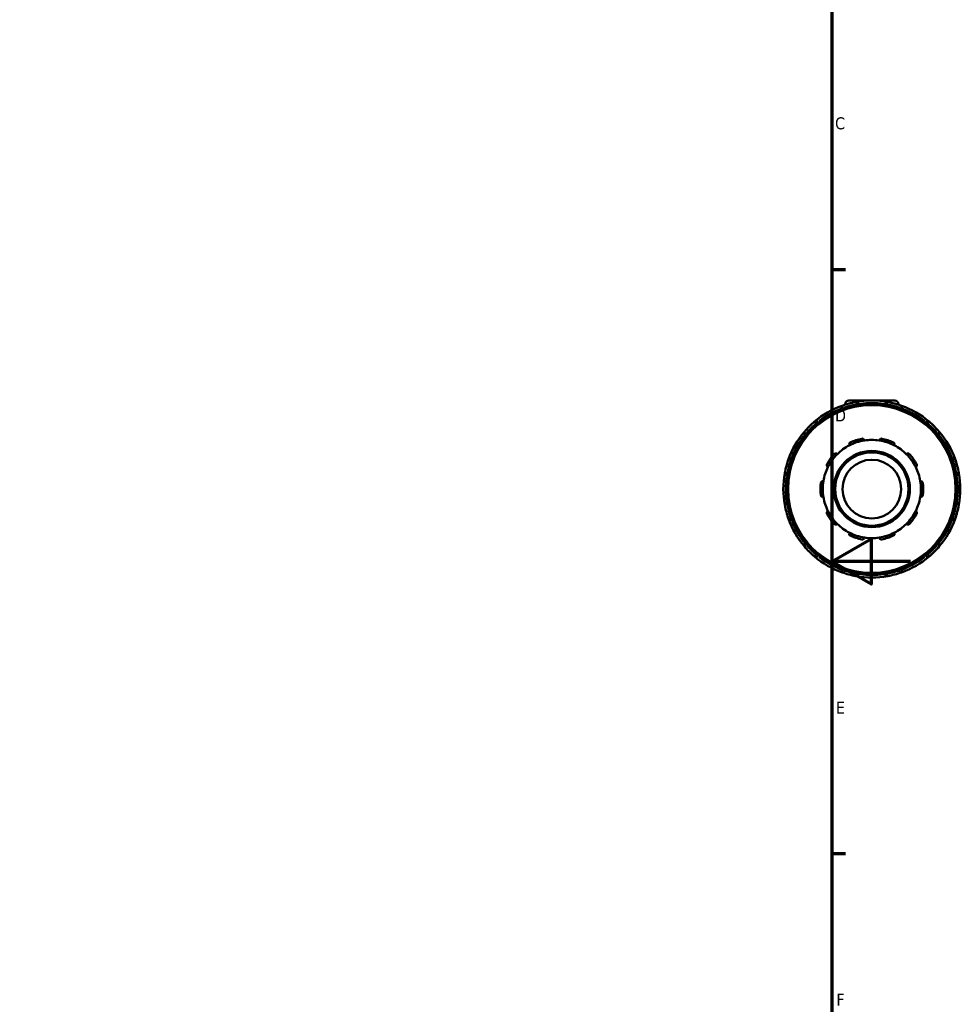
# Model space of a CAD drawing. Header units: millimetres. Extents: x -85 to 901, y -388 to 757.
# Tile 11 of 12: x 614 to 854, y 184 to 435. Entities that reach past the tile are written whole.
import ezdxf

# ---------------------------------------------------------------- set-up
doc = ezdxf.new("R2010")
doc.units = ezdxf.units.MM
for name, color, linetype, lineweight in [('Border (ANSI)', 7, 'Continuous', 70), ('Visible (ANSI)', 7, 'Continuous', 50), ('Visible Narrow (ANSI)', 7, 'Continuous', 35)]:
    doc.layers.add(name, color=color, linetype=linetype, lineweight=lineweight)
doc.styles.add('Note Text (ANSI)', font='tahoma.ttf')

# ---------------------------------------------------------------- blocks, each defined once
blk = doc.blocks.new('Borders Default Border')
at = {"layer": 'Border (ANSI)'}
for p, q in [((821, 371.25), (824.45, 371.25)), ((821, 222.75), (824.45, 222.75))]:
    blk.add_line(p, q, dxfattribs=at)
at = {"layer": 'Border (ANSI)', "flags": 128}
for points in [[(20, 20), (20, 574), (821, 574), (821, 20), (20, 20)], [(841, 297), (821, 297), (831, 302.77), (831, 291.23), (821, 297)]]:
    blk.add_lwpolyline(points, dxfattribs=at)
at = {"layer": 'Border (ANSI)', "char_height": 3.05, "attachment_point": 7, "style": 'Note Text (ANSI)'}
for s, insert in [('C', (821.8, 406.8)), ('D', (821.81, 332.6)), ('E', (822.05, 258.35)), ('F', (822.14, 184.1))]:
    blk.add_mtext(s, dxfattribs=dict(at, insert=insert))

msp = doc.modelspace()

# ---------------------------------------------------------------- linework, layer by layer
at = {"layer": 'Visible (ANSI)'}
for p, q in [((825.298, 337.927), (836.998, 337.927)), ((823.278, 335.808), (823.403, 335.591)), ((824.398, 337.027), (824.398, 336.891)), ((827.773, 336.762), (827.773, 337.013)), ((834.523, 337.013), (834.523, 336.762)), ((837.898, 337.027), (837.898, 336.891)), ((838.892, 335.591), (839.018, 335.808)), ((817.558, 332.216), (817.432, 332.433)), ((844.863, 332.433), (844.738, 332.216)), ((814.142, 329.143), (814.359, 329.018)), ((847.937, 329.018), (848.154, 329.143)), ((810.984, 323.172), (810.767, 323.297)), ((851.529, 323.297), (851.312, 323.172)), ((809.562, 318.802), (809.813, 318.802)), ((852.483, 318.802), (852.733, 318.802)), ((809.813, 312.052), (809.562, 312.052)), ((852.733, 312.052), (852.483, 312.052)), ((810.767, 307.557), (810.984, 307.683)), ((851.312, 307.683), (851.529, 307.557)), ((814.359, 301.837), (814.142, 301.712)), ((848.154, 301.712), (847.937, 301.837)), ((817.432, 298.421), (817.558, 298.638)), ((844.738, 298.638), (844.863, 298.421)), ((823.403, 295.263), (823.278, 295.046)), ((827.773, 293.842), (827.773, 294.093)), ((834.523, 294.093), (834.523, 293.842)), ((839.018, 295.046), (838.892, 295.263))]:
    msp.add_line(p, q, dxfattribs=at)
for radius in [21.6, 9.688, 9.316, 7.452]:
    msp.add_circle((831.148, 315.427), radius, dxfattribs=at)
for centre, radius, start, end in [((825.298, 337.027), 0.9, 90, 180), ((831.148, 315.427), 22.5, 79.67129, 100.32871), ((836.998, 337.027), 0.9, 0, 90), ((831.148, 315.427), 22.5, 109.67129, 130.32871), ((823.762, 336.088), 0.559, 109.67129, 210), ((831.148, 315.427), 22.5, 100.32871, 109.67129), ((827.214, 337.013), 0.559, 0, 100.32871), ((835.082, 337.013), 0.559, 79.67129, 180), ((831.148, 315.427), 22.5, 70.32871, 79.67129), ((831.148, 315.427), 22.5, 49.67129, 70.32871), ((838.534, 336.088), 0.559, 330, 70.32871), ((831.148, 315.427), 22.5, 130.32871, 139.67129), ((816.948, 332.154), 0.559, 30, 130.32871), ((845.347, 332.154), 0.559, 49.67129, 150), ((831.148, 315.427), 22.5, 40.32871, 49.67129), ((831.148, 315.427), 22.5, 139.67129, 160.32871), ((814.421, 329.627), 0.559, 139.67129, 240), ((831.148, 315.427), 13.042, 101.14938, 114.85062), ((831.148, 315.427), 12.483, 81.41632, 98.58368), ((831.148, 315.427), 13.042, 65.14938, 78.85062), ((847.874, 329.627), 0.559, 300, 40.32871), ((831.148, 315.427), 22.5, 19.67129, 40.32871), ((831.148, 315.427), 12.483, 117.41632, 134.58368), ((831.148, 315.427), 12.483, 98.58368, 117.41632), ((831.148, 315.427), 12.483, 62.58368, 81.41632), ((831.148, 315.427), 12.483, 45.41632, 62.58368), ((831.148, 315.427), 22.5, 160.32871, 169.67129), ((810.487, 322.813), 0.559, 60, 160.32871), ((831.148, 315.427), 13.042, 137.14938, 150.85062), ((831.148, 315.427), 12.483, 134.58368, 153.41632), ((831.148, 315.427), 12.483, 26.58368, 45.41632), ((831.148, 315.427), 13.042, 29.14938, 42.85062), ((851.808, 322.813), 0.559, 19.67129, 120), ((831.148, 315.427), 22.5, 10.32871, 19.67129), ((831.148, 315.427), 12.483, 153.41632, 170.58368), ((831.148, 315.427), 12.483, 9.41632, 26.58368), ((831.148, 315.427), 22.5, 169.67129, 190.32871), ((809.562, 319.361), 0.559, 169.67129, 270), ((852.733, 319.361), 0.559, 270, 10.32871), ((831.148, 315.427), 22.5, 349.67129, 10.32871), ((831.148, 315.427), 13.042, 173.14938, 186.85062), ((831.148, 315.427), 12.483, 170.58368, 189.41632), ((831.148, 315.427), 12.483, 350.58368, 9.41632), ((831.148, 315.427), 13.042, 353.14938, 6.85062), ((831.148, 315.427), 12.483, 189.41632, 206.58368), ((831.148, 315.427), 12.483, 333.41632, 350.58368), ((809.562, 311.493), 0.559, 90, 190.32871), ((831.148, 315.427), 22.5, 190.32871, 199.67129), ((831.148, 315.427), 22.5, 340.32871, 349.67129), ((852.733, 311.493), 0.559, 349.67129, 90), ((831.148, 315.427), 22.5, 199.67129, 220.32871), ((810.487, 308.041), 0.559, 199.67129, 300), ((831.148, 315.427), 13.042, 209.14938, 222.85062), ((831.148, 315.427), 12.483, 206.58368, 225.41632), ((831.148, 315.427), 12.483, 314.58368, 333.41632), ((831.148, 315.427), 13.042, 317.14938, 330.85062), ((831.148, 315.427), 22.5, 319.67129, 340.32871), ((851.808, 308.041), 0.559, 240, 340.32871), ((831.148, 315.427), 12.483, 225.41632, 242.58368), ((831.148, 315.427), 12.483, 297.41632, 314.58368), ((831.148, 315.427), 12.483, 242.58368, 261.41632), ((831.148, 315.427), 13.042, 245.14938, 258.85062), ((831.148, 315.427), 12.483, 261.41632, 278.58368), ((831.148, 315.427), 12.483, 278.58368, 297.41632), ((831.148, 315.427), 13.042, 281.14938, 294.85062), ((814.421, 301.228), 0.559, 120, 220.32871), ((831.148, 315.427), 22.5, 220.32871, 229.67129), ((831.148, 315.427), 22.5, 310.32871, 319.67129), ((847.874, 301.228), 0.559, 319.67129, 60), ((816.948, 298.701), 0.559, 229.67129, 330), ((831.148, 315.427), 22.5, 229.67129, 250.32871), ((831.148, 315.427), 22.5, 289.67129, 310.32871), ((845.347, 298.701), 0.559, 210, 310.32871), ((823.762, 294.767), 0.559, 150, 250.32871), ((831.148, 315.427), 22.5, 250.32871, 259.67129), ((827.214, 293.842), 0.559, 259.67129, 0), ((831.148, 315.427), 22.5, 259.67129, 280.32871), ((835.082, 293.842), 0.559, 180, 280.32871), ((831.148, 315.427), 22.5, 280.32871, 289.67129), ((838.534, 294.767), 0.559, 289.67129, 30)]:
    msp.add_arc(centre, radius, start, end, dxfattribs=at)
for points, knots in [([(828.626, 328.223), (828.665, 328.231), (828.705, 328.234), (828.784, 328.233), (828.823, 328.228), (828.935, 328.202), (829.003, 328.169), (829.12, 328.086), (829.174, 328.027), (829.25, 327.901), (829.274, 327.834), (829.285, 327.77)], [0.10539453, 0.10539453, 0.10539453, 0.10539453, 0.11728084, 0.11728084, 0.12916716, 0.12916716, 0.15293979, 0.15293979, 0.18186442, 0.18186442, 0.20902736, 0.20902736, 0.20902736, 0.20902736]), ([(833.011, 327.77), (833.022, 327.834), (833.045, 327.901), (833.121, 328.027), (833.175, 328.086), (833.293, 328.169), (833.36, 328.202), (833.472, 328.228), (833.512, 328.233), (833.591, 328.234), (833.631, 328.231), (833.67, 328.223)], [0.20096966, 0.20096966, 0.20096966, 0.20096966, 0.2281326, 0.2281326, 0.25705723, 0.25705723, 0.28082986, 0.28082986, 0.29271618, 0.29271618, 0.3046025, 0.3046025, 0.3046025, 0.3046025]), ([(825.4, 326.508), (825.372, 326.566), (825.351, 326.634), (825.338, 326.781), (825.347, 326.86), (825.394, 326.996), (825.429, 327.062), (825.505, 327.149), (825.533, 327.176), (825.597, 327.224), (825.631, 327.245), (825.667, 327.261)], [0.20096966, 0.20096966, 0.20096966, 0.20096966, 0.2281326, 0.2281326, 0.25705723, 0.25705723, 0.28082986, 0.28082986, 0.29271618, 0.29271618, 0.3046025, 0.3046025, 0.3046025, 0.3046025]), ([(836.629, 327.261), (836.665, 327.245), (836.699, 327.224), (836.762, 327.176), (836.791, 327.149), (836.866, 327.062), (836.902, 326.996), (836.948, 326.86), (836.957, 326.781), (836.944, 326.634), (836.924, 326.566), (836.896, 326.508)], [0.10539453, 0.10539453, 0.10539453, 0.10539453, 0.11728084, 0.11728084, 0.12916716, 0.12916716, 0.15293979, 0.15293979, 0.18186442, 0.18186442, 0.20902736, 0.20902736, 0.20902736, 0.20902736]), ([(821.587, 324.297), (821.614, 324.326), (821.644, 324.352), (821.709, 324.398), (821.743, 324.417), (821.849, 324.461), (821.923, 324.475), (822.067, 324.477), (822.145, 324.461), (822.281, 324.403), (822.339, 324.363), (822.386, 324.318)], [0.10539453, 0.10539453, 0.10539453, 0.10539453, 0.11728084, 0.11728084, 0.12916716, 0.12916716, 0.15293979, 0.15293979, 0.18186442, 0.18186442, 0.20902736, 0.20902736, 0.20902736, 0.20902736]), ([(839.91, 324.318), (839.957, 324.363), (840.015, 324.403), (840.15, 324.461), (840.229, 324.477), (840.373, 324.475), (840.446, 324.461), (840.552, 324.417), (840.587, 324.398), (840.652, 324.352), (840.682, 324.326), (840.709, 324.297)], [0.20096966, 0.20096966, 0.20096966, 0.20096966, 0.2281326, 0.2281326, 0.25705723, 0.25705723, 0.28082986, 0.28082986, 0.29271618, 0.29271618, 0.3046025, 0.3046025, 0.3046025, 0.3046025]), ([(819.985, 321.013), (819.928, 321.044), (819.872, 321.087), (819.775, 321.198), (819.735, 321.267), (819.693, 321.405), (819.683, 321.479), (819.692, 321.594), (819.7, 321.632), (819.723, 321.708), (819.739, 321.745), (819.758, 321.78)], [0.20096966, 0.20096966, 0.20096966, 0.20096966, 0.2281326, 0.2281326, 0.25705723, 0.25705723, 0.28082986, 0.28082986, 0.29271618, 0.29271618, 0.3046025, 0.3046025, 0.3046025, 0.3046025]), ([(842.538, 321.78), (842.557, 321.745), (842.573, 321.708), (842.596, 321.632), (842.603, 321.594), (842.613, 321.479), (842.603, 321.405), (842.561, 321.267), (842.521, 321.198), (842.424, 321.087), (842.368, 321.044), (842.311, 321.013)], [0.10539453, 0.10539453, 0.10539453, 0.10539453, 0.11728084, 0.11728084, 0.12916716, 0.12916716, 0.15293979, 0.15293979, 0.18186442, 0.18186442, 0.20902736, 0.20902736, 0.20902736, 0.20902736]), ([(818.199, 316.983), (818.204, 317.022), (818.213, 317.061), (818.239, 317.136), (818.256, 317.172), (818.315, 317.271), (818.367, 317.325), (818.482, 317.411), (818.555, 317.444), (818.699, 317.477), (818.769, 317.479), (818.833, 317.47)], [0.10539453, 0.10539453, 0.10539453, 0.10539453, 0.11728084, 0.11728084, 0.12916716, 0.12916716, 0.15293979, 0.15293979, 0.18186442, 0.18186442, 0.20902736, 0.20902736, 0.20902736, 0.20902736]), ([(843.462, 317.47), (843.526, 317.479), (843.597, 317.477), (843.741, 317.444), (843.814, 317.411), (843.929, 317.325), (843.981, 317.271), (844.04, 317.172), (844.057, 317.136), (844.083, 317.061), (844.092, 317.022), (844.096, 316.983)], [0.20096966, 0.20096966, 0.20096966, 0.20096966, 0.2281326, 0.2281326, 0.25705723, 0.25705723, 0.28082986, 0.28082986, 0.29271618, 0.29271618, 0.3046025, 0.3046025, 0.3046025, 0.3046025]), ([(818.833, 313.385), (818.769, 313.376), (818.699, 313.378), (818.555, 313.411), (818.482, 313.444), (818.367, 313.53), (818.315, 313.584), (818.256, 313.683), (818.239, 313.718), (818.213, 313.793), (818.204, 313.832), (818.199, 313.872)], [0.20096966, 0.20096966, 0.20096966, 0.20096966, 0.2281326, 0.2281326, 0.25705723, 0.25705723, 0.28082986, 0.28082986, 0.29271618, 0.29271618, 0.3046025, 0.3046025, 0.3046025, 0.3046025]), ([(844.096, 313.872), (844.092, 313.832), (844.083, 313.793), (844.057, 313.718), (844.04, 313.683), (843.981, 313.584), (843.929, 313.53), (843.814, 313.444), (843.741, 313.411), (843.597, 313.378), (843.526, 313.376), (843.462, 313.385)], [0.10539453, 0.10539453, 0.10539453, 0.10539453, 0.11728084, 0.11728084, 0.12916716, 0.12916716, 0.15293979, 0.15293979, 0.18186442, 0.18186442, 0.20902736, 0.20902736, 0.20902736, 0.20902736]), ([(819.758, 309.075), (819.739, 309.11), (819.723, 309.146), (819.7, 309.222), (819.692, 309.261), (819.683, 309.376), (819.693, 309.45), (819.735, 309.587), (819.775, 309.657), (819.872, 309.768), (819.928, 309.811), (819.985, 309.841)], [0.10539453, 0.10539453, 0.10539453, 0.10539453, 0.11728084, 0.11728084, 0.12916716, 0.12916716, 0.15293979, 0.15293979, 0.18186442, 0.18186442, 0.20902736, 0.20902736, 0.20902736, 0.20902736]), ([(842.311, 309.841), (842.368, 309.811), (842.424, 309.768), (842.521, 309.657), (842.561, 309.587), (842.603, 309.45), (842.613, 309.376), (842.603, 309.261), (842.596, 309.222), (842.573, 309.146), (842.557, 309.11), (842.538, 309.075)], [0.20096966, 0.20096966, 0.20096966, 0.20096966, 0.2281326, 0.2281326, 0.25705723, 0.25705723, 0.28082986, 0.28082986, 0.29271618, 0.29271618, 0.3046025, 0.3046025, 0.3046025, 0.3046025]), ([(822.386, 306.537), (822.339, 306.492), (822.281, 306.452), (822.145, 306.394), (822.067, 306.378), (821.923, 306.38), (821.849, 306.393), (821.743, 306.438), (821.709, 306.457), (821.644, 306.502), (821.614, 306.529), (821.587, 306.558)], [0.20096966, 0.20096966, 0.20096966, 0.20096966, 0.2281326, 0.2281326, 0.25705723, 0.25705723, 0.28082986, 0.28082986, 0.29271618, 0.29271618, 0.3046025, 0.3046025, 0.3046025, 0.3046025]), ([(840.709, 306.558), (840.682, 306.529), (840.652, 306.502), (840.587, 306.457), (840.552, 306.438), (840.446, 306.393), (840.373, 306.38), (840.229, 306.378), (840.15, 306.394), (840.015, 306.452), (839.957, 306.492), (839.91, 306.537)], [0.10539453, 0.10539453, 0.10539453, 0.10539453, 0.11728084, 0.11728084, 0.12916716, 0.12916716, 0.15293979, 0.15293979, 0.18186442, 0.18186442, 0.20902736, 0.20902736, 0.20902736, 0.20902736]), ([(825.667, 303.593), (825.631, 303.61), (825.597, 303.631), (825.533, 303.678), (825.505, 303.705), (825.429, 303.792), (825.394, 303.858), (825.347, 303.994), (825.338, 304.074), (825.351, 304.221), (825.372, 304.289), (825.4, 304.347)], [0.10539453, 0.10539453, 0.10539453, 0.10539453, 0.11728084, 0.11728084, 0.12916716, 0.12916716, 0.15293979, 0.15293979, 0.18186442, 0.18186442, 0.20902736, 0.20902736, 0.20902736, 0.20902736]), ([(829.285, 303.084), (829.274, 303.021), (829.25, 302.954), (829.174, 302.828), (829.12, 302.769), (829.003, 302.686), (828.935, 302.653), (828.823, 302.627), (828.784, 302.622), (828.705, 302.621), (828.665, 302.624), (828.626, 302.632)], [0.20096966, 0.20096966, 0.20096966, 0.20096966, 0.2281326, 0.2281326, 0.25705723, 0.25705723, 0.28082986, 0.28082986, 0.29271618, 0.29271618, 0.3046025, 0.3046025, 0.3046025, 0.3046025]), ([(833.67, 302.632), (833.631, 302.624), (833.591, 302.621), (833.512, 302.622), (833.472, 302.627), (833.36, 302.653), (833.293, 302.686), (833.175, 302.769), (833.121, 302.828), (833.045, 302.954), (833.022, 303.021), (833.011, 303.084)], [0.10539453, 0.10539453, 0.10539453, 0.10539453, 0.11728084, 0.11728084, 0.12916716, 0.12916716, 0.15293979, 0.15293979, 0.18186442, 0.18186442, 0.20902736, 0.20902736, 0.20902736, 0.20902736]), ([(836.896, 304.347), (836.924, 304.289), (836.944, 304.221), (836.957, 304.074), (836.948, 303.994), (836.902, 303.858), (836.866, 303.792), (836.791, 303.705), (836.762, 303.678), (836.699, 303.631), (836.665, 303.61), (836.629, 303.593)], [0.20096966, 0.20096966, 0.20096966, 0.20096966, 0.2281326, 0.2281326, 0.25705723, 0.25705723, 0.28082986, 0.28082986, 0.29271618, 0.29271618, 0.3046025, 0.3046025, 0.3046025, 0.3046025])]:
    msp.add_open_spline(points, degree=3, knots=knots, dxfattribs=at)
at = {"layer": 'Visible Narrow (ANSI)'}
for p, q in [((823.279, 335.809), (823.724, 336.066)), ((823.574, 336.613), (823.747, 336.129)), ((823.927, 335.803), (823.771, 336.073)), ((824.804, 337.027), (824.399, 337.027)), ((827.206, 337.056), (827.114, 337.561)), ((827.214, 336.996), (827.214, 336.683)), ((827.258, 337.013), (827.771, 337.013)), ((834.525, 337.013), (835.038, 337.013)), ((835.082, 336.683), (835.082, 336.996)), ((835.182, 337.561), (835.09, 337.056)), ((837.897, 337.027), (837.491, 337.027)), ((838.525, 336.073), (838.369, 335.803)), ((838.548, 336.129), (838.721, 336.613)), ((838.572, 336.066), (839.016, 335.809)), ((816.92, 332.187), (816.588, 332.579)), ((816.957, 332.139), (817.113, 331.869)), ((816.986, 332.176), (817.431, 332.433)), ((844.865, 332.433), (845.31, 332.176)), ((845.183, 331.869), (845.339, 332.139)), ((845.708, 332.579), (845.376, 332.187)), ((813.996, 329.988), (814.388, 329.655)), ((814.143, 329.144), (814.399, 329.589)), ((814.706, 329.462), (814.436, 329.618)), ((847.859, 329.618), (847.589, 329.462)), ((847.896, 329.589), (848.153, 329.144)), ((847.908, 329.655), (848.299, 329.988)), ((810.446, 322.828), (809.963, 323.001)), ((810.509, 322.851), (810.766, 323.296)), ((851.53, 323.296), (851.786, 322.851)), ((852.333, 323.001), (851.85, 322.828)), ((810.502, 322.805), (810.773, 322.649)), ((851.523, 322.649), (851.793, 322.805)), ((809.014, 319.461), (809.519, 319.369)), ((809.562, 318.804), (809.562, 319.317)), ((809.892, 319.361), (809.58, 319.361)), ((852.716, 319.361), (852.404, 319.361)), ((852.733, 319.317), (852.733, 318.804)), ((852.777, 319.369), (853.282, 319.461)), ((809.519, 311.486), (809.014, 311.394)), ((809.562, 311.537), (809.562, 312.051)), ((809.58, 311.493), (809.892, 311.493)), ((852.404, 311.493), (852.716, 311.493)), ((852.733, 312.051), (852.733, 311.537)), ((853.282, 311.394), (852.777, 311.486)), ((809.963, 307.854), (810.446, 308.027)), ((810.773, 308.206), (810.502, 308.05)), ((810.766, 307.559), (810.509, 308.004)), ((851.793, 308.05), (851.523, 308.206)), ((851.786, 308.004), (851.53, 307.559)), ((851.85, 308.027), (852.333, 307.854)), ((814.388, 301.199), (813.996, 300.867)), ((814.399, 301.266), (814.143, 301.71)), ((814.436, 301.236), (814.706, 301.392)), ((847.589, 301.392), (847.859, 301.236)), ((848.153, 301.71), (847.896, 301.266)), ((848.299, 300.867), (847.908, 301.199)), ((816.588, 298.276), (816.92, 298.667)), ((817.113, 298.986), (816.957, 298.716)), ((817.431, 298.422), (816.986, 298.679)), ((845.31, 298.679), (844.865, 298.422)), ((845.339, 298.716), (845.183, 298.986)), ((845.376, 298.667), (845.708, 298.276)), ((823.724, 294.789), (823.279, 295.045)), ((823.747, 294.726), (823.574, 294.242)), ((823.771, 294.782), (823.927, 295.052)), ((827.114, 293.294), (827.206, 293.799)), ((827.214, 294.171), (827.214, 293.859)), ((827.771, 293.842), (827.258, 293.842)), ((835.038, 293.842), (834.525, 293.842)), ((835.082, 293.859), (835.082, 294.171)), ((835.09, 293.799), (835.182, 293.294)), ((838.369, 295.052), (838.525, 294.782)), ((838.721, 294.242), (838.548, 294.726)), ((839.016, 295.045), (838.572, 294.789))]:
    msp.add_line(p, q, dxfattribs=at)
msp.add_circle((831.148, 315.427), 21.227, dxfattribs=at)
for start, end in [(112.0178, 127.9822), (100.79584, 109.20416), (82.0178, 97.9822), (70.79584, 79.20416), (52.0178, 67.9822), (130.79584, 139.20416), (40.79584, 49.20416), (142.0178, 157.9822), (22.0178, 37.9822), (160.79584, 169.20416), (10.79584, 19.20416), (172.0178, 187.9822), (352.0178, 7.9822), (190.79584, 199.20416), (340.79584, 349.20416), (202.0178, 217.9822), (322.0178, 337.9822), (220.79584, 229.20416), (310.79584, 319.20416), (232.0178, 247.9822), (292.0178, 307.9822), (250.79584, 259.20416), (262.0178, 277.9822), (280.79584, 289.20416)]:
    msp.add_arc((831.148, 315.427), 21.941, start, end, dxfattribs=at)

# ---------------------------------------------------------------- block references
msp.add_blockref('Borders Default Border', (0, 0))

doc.saveas('drawing.dxf')
